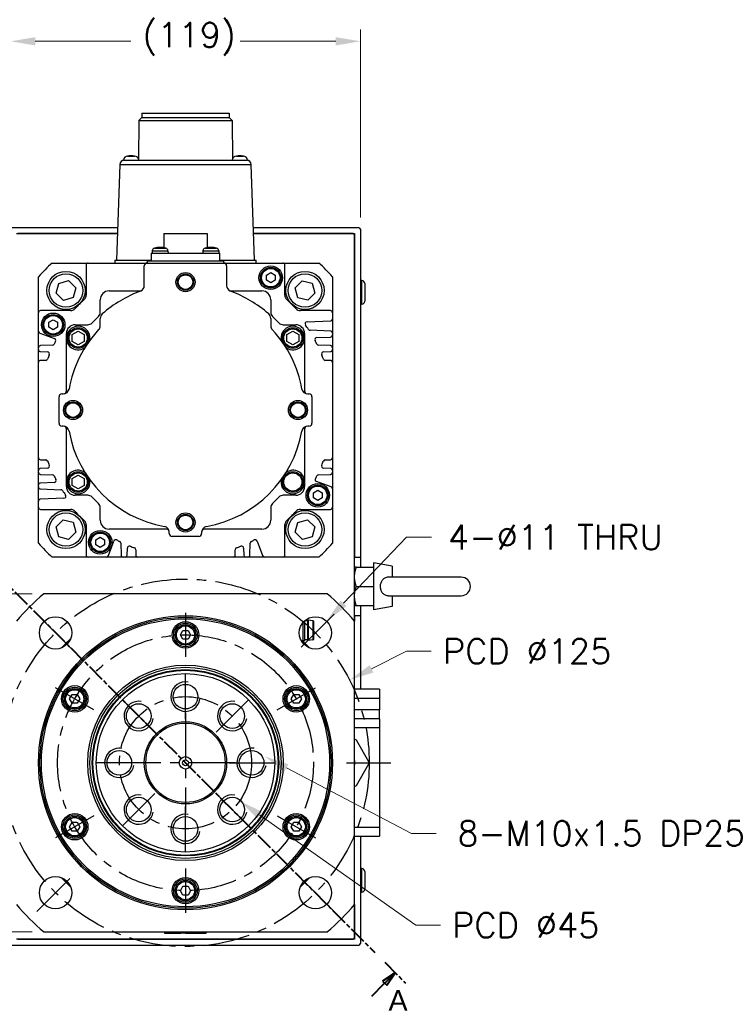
# Model space of a CAD drawing. Extents: x 22980 to 24665, y -3107 to -1919.
# Tile 7 of 19: x 24239 to 24479, y -2762 to -2427. Entities that reach past the tile are written whole.
import ezdxf

# ---------------------------------------------------------------- set-up
doc = ezdxf.new("R2010")
doc.units = 0
doc.header["$LTSCALE"] = 25.4
doc.linetypes.add('CENTER', pattern=[2, 1.25, -0.25, 0.25, -0.25])
doc.linetypes.add('CHAIN', pattern=[0.3543, 0.2362, -0.0295, 0.0591, -0.0295])
doc.layers.get('0').update_dxf_attribs({"linetype": 'CONTINUOUS'})
doc.layers.get('Defpoints').update_dxf_attribs({"linetype": 'CONTINUOUS'})
doc.layers.add('ATA-CENTER', color=133, linetype='CENTER')
doc.layers.add('ATA-DIM', color=252, linetype='CONTINUOUS', lineweight=25)
doc.layers.add('ATA-SECTION', color=3, linetype='CHAIN', lineweight=40)
doc.styles.get("Standard").update_dxf_attribs({"font": 'simplex.shx'})
doc.styles.add('주 문자 (ISO)', font='arial.ttf')
doc.dimstyles.new('ata_A1', dxfattribs={"dimtxt": 4.2, "dimasz": 4.2, "dimexe": 2, "dimexo": 2, "dimgap": 2, "dimtad": 0, "dimtih": 1, "dimtoh": 1, "dimdec": 6, "dimdsep": 46, "dimtxsty": 'Standard', "dimcen": 0, "dimclrd": 252, "dimclre": 252, "dimclrt": 4, "dimadec": 6, "dimazin": 2, "dimtfac": 1, "dimtdec": 6, "dimtofl": 0, "dimtmove": 0, "dimatfit": 3, "dimfxl": 0, "dimtolj": 1, "dimtzin": 0, "dimlwd": 0, "dimlwe": 0, "dimarcsym": 0})

# ---------------------------------------------------------------- blocks, each defined once
blk = doc.blocks.new('*D19122')
at = {"layer": 'ATA-DIM', "color": 252, "lineweight": 0}
for p, q in [((24235.5, -2494.19), (24235.5, -2430.28)), ((24354.5, -2494.19), (24354.5, -2430.28)), ((24243.9, -2434.28), (24276.42, -2434.28)), ((24346.1, -2434.28), (24313.57, -2434.28))]:
    blk.add_line(p, q, dxfattribs=at)
at = {"layer": 'ATA-DIM', "color": 252}
for points in [[(24243.9, -2432.88), (24243.9, -2435.68), (24235.5, -2434.28)], [(24346.1, -2435.68), (24346.1, -2432.88), (24354.5, -2434.28)]]:
    blk.add_solid(points, dxfattribs=at)
at = {"layer": 'Defpoints', "color": 0}
for p in [(24354.5, -2434.28), (24235.5, -2498.19), (24354.5, -2498.19)]:
    blk.add_point(p, dxfattribs=at)
at = {"layer": 'ATA-DIM', "color": 4, "ltscale": 0.2, "insert": (24280.42, -2427.9), "char_height": 8.4, "attachment_point": 1}
blk.add_mtext('\\A1;(119)', dxfattribs=at)
blk = doc.blocks.new('*D19119')
at = {"layer": 'ATA-DIM', "color": 252, "lineweight": 0}
for p, q in [((24242.84, -2622.19), (24146.83, -2622.19)), ((24150.83, -2630.59), (24150.83, -2671.12)), ((24150.83, -2728.79), (24150.83, -2688.27)), ((24242.84, -2737.19), (24146.83, -2737.19))]:
    blk.add_line(p, q, dxfattribs=at)
at = {"layer": 'ATA-DIM', "color": 252}
for points in [[(24152.23, -2630.59), (24149.43, -2630.59), (24150.83, -2622.19)], [(24149.43, -2728.79), (24152.23, -2728.79), (24150.83, -2737.19)]]:
    blk.add_solid(points, dxfattribs=at)
at = {"layer": 'Defpoints', "color": 0}
for p in [(24246.84, -2622.19), (24150.83, -2737.19), (24246.84, -2737.19)]:
    blk.add_point(p, dxfattribs=at)
at = {"layer": 'ATA-DIM', "color": 4, "ltscale": 0.2, "insert": (24112.57, -2675.12), "char_height": 8.4, "attachment_point": 1}
blk.add_mtext('\\A1;SQUARE 115', dxfattribs=at)
blk = doc.blocks.new('*D19131')
at = {"layer": 'ATA-DIM', "color": 252, "lineweight": 0}
for p, q in [((24371.82, -2703.69), (24329.36, -2681.42)), ((24380.23, -2703.69), (24371.82, -2703.69))]:
    blk.add_line(p, q, dxfattribs=at)
at = {"layer": 'ATA-DIM', "color": 252}
blk.add_solid([(24330.01, -2680.18), (24328.71, -2682.66), (24321.93, -2677.52)], dxfattribs=at)
at = {"layer": 'Defpoints', "color": 0}
for p in [(24313.07, -2672.87), (24321.93, -2677.52)]:
    blk.add_point(p, dxfattribs=at)
at = {"layer": 'ATA-DIM', "color": 4, "ltscale": 0.2, "insert": (24437.02, -2703.69), "char_height": 8.4, "attachment_point": 5}
blk.add_mtext('8-M10x1.5 DP25', dxfattribs=at)
blk = doc.blocks.new('*D19130')
at = {"layer": 'ATA-DIM', "color": 252, "lineweight": 0}
for p, q in [((24370.21, -2602.96), (24348.78, -2625.44)), ((24378.63, -2602.96), (24370.21, -2602.96))]:
    blk.add_line(p, q, dxfattribs=at)
at = {"layer": 'ATA-DIM', "color": 252}
blk.add_solid([(24347.77, -2624.47), (24349.8, -2626.41), (24342.99, -2631.52)], dxfattribs=at)
at = {"layer": 'Defpoints', "color": 0}
for p in [(24342.99, -2631.52), (24335.4, -2639.48)]:
    blk.add_point(p, dxfattribs=at)
at = {"layer": 'ATA-DIM', "color": 4, "ltscale": 0.2, "insert": (24420.81, -2602.96), "char_height": 8.4, "attachment_point": 5}
blk.add_mtext('4-%%c11 THRU', dxfattribs=at)
blk = doc.blocks.new('*D19121')
at = {"layer": 'ATA-DIM', "color": 252, "lineweight": 0}
for p, q in [((24373.33, -2734.94), (24320.25, -2697.5)), ((24381.73, -2734.94), (24373.33, -2734.94))]:
    blk.add_line(p, q, dxfattribs=at)
at = {"layer": 'ATA-DIM', "color": 252}
blk.add_solid([(24321.06, -2696.36), (24319.44, -2698.65), (24313.38, -2692.66)], dxfattribs=at)
at = {"layer": 'Defpoints', "color": 0}
for p in [(24276.61, -2666.73), (24313.38, -2692.66)]:
    blk.add_point(p, dxfattribs=at)
at = {"layer": 'ATA-DIM', "color": 4, "ltscale": 0.2, "insert": (24385.73, -2730.74), "char_height": 8.4, "attachment_point": 1}
blk.add_mtext('\\A1;PCD %%c45', dxfattribs=at)
blk = doc.blocks.new('*D19120')
at = {"layer": 'ATA-DIM', "color": 252, "lineweight": 0}
for p, q in [((24370.19, -2641.73), (24358.29, -2647.74)), ((24378.59, -2641.73), (24370.19, -2641.73))]:
    blk.add_line(p, q, dxfattribs=at)
at = {"layer": 'ATA-DIM', "color": 252}
blk.add_solid([(24357.66, -2646.49), (24358.92, -2648.99), (24350.79, -2651.52)], dxfattribs=at)
at = {"layer": 'Defpoints', "color": 0}
for p in [(24350.79, -2651.52), (24239.21, -2707.87)]:
    blk.add_point(p, dxfattribs=at)
at = {"layer": 'ATA-DIM', "color": 4, "ltscale": 0.2, "insert": (24382.59, -2637.53), "char_height": 8.4, "attachment_point": 1}
blk.add_mtext('\\A1;PCD %%c125', dxfattribs=at)

msp = doc.modelspace()

# ---------------------------------------------------------------- linework, layer by layer
for p, q in [((24279.1282509, -2461.1942779), (24279.0308772, -2474.3397252)), ((24280.1282509, -2460.1942779), (24279.1282509, -2461.1942779)), ((24279.1282509, -2461.1942779), (24310.8682509, -2461.1942779)), ((24280.1282509, -2458.6942779), (24280.1282509, -2460.1942779)), ((24280.1282509, -2458.6942779), (24309.8682509, -2458.6942779)), ((24280.1282509, -2460.1942779), (24309.8682509, -2460.1942779)), ((24309.8682509, -2458.6942779), (24309.8682509, -2460.1942779)), ((24309.8682509, -2460.1942779), (24310.8682509, -2461.1942779)), ((24310.8682509, -2461.1942779), (24310.9656246, -2474.3397252)), ((24273.8982509, -2474.6942779), (24274.1340902, -2474.6942779)), ((24274.1340902, -2474.6942779), (24315.8624116, -2474.6942779)), ((24275.2963571, -2473.2982318), (24277.7001447, -2473.2982318)), ((24312.2963571, -2473.2982318), (24314.7001447, -2473.2982318)), ((24315.8624116, -2474.6942779), (24316.0982509, -2474.6942779)), ((24272.635004, -2476.1419287), (24271.4982509, -2508.6942779)), ((24272.635004, -2476.1419287), (24317.3614978, -2476.1419287)), ((24318.4982509, -2508.6942779), (24317.3614978, -2476.1419287)), ((24271.8823793, -2497.6942779), (24235.9982509, -2497.6942779)), ((24353.9982509, -2497.6942779), (24318.1141224, -2497.6942779)), ((24354.4982509, -2498.1942779), (24354.4982509, -2609.6942779)), ((24237.4982509, -2499.6942779), (24271.8125378, -2499.6942779)), ((24271.8125378, -2499.6942779), (24237.9982509, -2499.6942779)), ((24287.5982509, -2499.6942779), (24287.5982509, -2504.5031895)), ((24287.5982509, -2499.6942779), (24302.3982509, -2499.6942779)), ((24302.3982509, -2499.6942779), (24302.3982509, -2504.5031895)), ((24318.183964, -2499.6942779), (24352.4982509, -2499.6942779)), ((24351.9982509, -2499.6942779), (24318.183964, -2499.6942779)), ((24351.9982509, -2499.6942779), (24352.4982509, -2500.1942779)), ((24352.4982509, -2499.6942779), (24352.4982509, -2609.6942779)), ((24352.4982509, -2631.5408772), (24352.4982509, -2500.1942779)), ((24284.4086236, -2504.6741692), (24288.3278782, -2504.6741692)), ((24301.6686236, -2504.6741692), (24305.5878782, -2504.6741692)), ((24283.2982509, -2506.3942779), (24306.6982509, -2506.3942779)), ((24283.2982509, -2506.3942779), (24283.2982509, -2508.8942779)), ((24283.6923756, -2505.547029), (24283.6182509, -2506.3942779)), ((24283.6923756, -2505.547029), (24289.0441262, -2505.547029)), ((24289.0441262, -2505.547029), (24289.1182509, -2506.3942779)), ((24300.9523756, -2505.547029), (24300.8782509, -2506.3942779)), ((24300.9523756, -2505.547029), (24306.3041262, -2505.547029)), ((24306.3041262, -2505.547029), (24306.3782509, -2506.3942779)), ((24306.6982509, -2508.8942779), (24306.6982509, -2506.3942779)), ((24249.652358, -2509.6942779), (24261.8968584, -2509.6942779)), ((24261.2010334, -2510.3901029), (24261.2010334, -2520.6236132)), ((24261.8968584, -2509.6942779), (24281.9982509, -2509.6942779)), ((24270.9982509, -2508.6942779), (24270.9982509, -2509.6942779)), ((24270.9982509, -2508.6942779), (24283.2982509, -2508.6942779)), ((24280.9982509, -2517.3674247), (24280.9982509, -2510.6942779)), ((24281.9982509, -2508.8942779), (24307.9982509, -2508.8942779)), ((24281.9982509, -2508.8942779), (24281.9982509, -2509.6942779)), ((24281.9982509, -2509.6942779), (24307.9982509, -2509.6942779)), ((24306.6982509, -2508.6942779), (24318.9982509, -2508.6942779)), ((24307.9982509, -2509.6942779), (24307.9982509, -2508.8942779)), ((24307.9982509, -2509.6942779), (24328.0996417, -2509.6942779)), ((24308.9982509, -2510.6942779), (24308.9982509, -2517.3674247)), ((24318.9982509, -2509.6942779), (24318.9982509, -2508.6942779)), ((24328.0996417, -2509.6942779), (24340.3441438, -2509.6942779)), ((24328.7954668, -2520.6236132), (24328.7954668, -2510.3901029)), ((24244.9982501, -2526.5928862), (24244.9982509, -2514.348385)), ((24322.4982509, -2513.8282525), (24323.9982509, -2512.9622271)), ((24322.4982509, -2515.5603033), (24322.4982509, -2513.8282525)), ((24323.9982509, -2512.9622271), (24325.4982509, -2513.8282525)), ((24325.4982509, -2513.8282525), (24325.4982509, -2515.5603033)), ((24344.9982509, -2514.348385), (24344.9982501, -2526.5928862)), ((24251.0003124, -2519.9570961), (24251.8719555, -2516.6044497)), ((24251.8719555, -2516.6044497), (24255.2112541, -2515.6829915)), ((24255.2112541, -2515.6829915), (24257.6789095, -2518.1141798)), ((24257.6789095, -2518.1141798), (24256.8072664, -2521.4668263)), ((24323.9982509, -2516.4263287), (24322.4982509, -2515.5603033)), ((24325.4982509, -2515.5603033), (24323.9982509, -2516.4263287)), ((24332.3042443, -2518.1639949), (24334.7354327, -2515.6963394)), ((24333.2257025, -2521.5032934), (24332.3042443, -2518.1639949)), ((24334.7354327, -2515.6963394), (24338.0880791, -2516.5679825)), ((24338.0880791, -2516.5679825), (24339.0095373, -2519.9072811)), ((24354.9982509, -2515.6942779), (24354.4982509, -2515.6942779)), ((24354.9982509, -2523.6942779), (24354.9982509, -2515.6942779)), ((24355.9982509, -2516.6942779), (24355.9982509, -2522.6942779)), ((24253.4679678, -2522.3882844), (24251.0003124, -2519.9570961)), ((24256.8072664, -2521.4668263), (24253.4679678, -2522.3882844)), ((24268.9982509, -2519.1942779), (24279.8122579, -2519.1942779)), ((24310.1842438, -2519.1942779), (24320.9982509, -2519.1942779)), ((24336.5783489, -2522.3749365), (24333.2257025, -2521.5032934)), ((24339.0095373, -2519.9072811), (24336.5783489, -2522.3749365)), ((24265.9982509, -2526.4458508), (24265.9982509, -2522.1942779)), ((24323.9982509, -2522.1942779), (24323.9982509, -2526.4458508)), ((24354.9982509, -2523.6942779), (24354.4982509, -2523.6942779)), ((24244.9982501, -2532.8651076), (24244.9982501, -2526.5928862)), ((24255.9275853, -2525.8970612), (24245.6940751, -2525.8970612)), ((24263.1640373, -2530.1084915), (24265.4124644, -2527.8600643)), ((24265.9982509, -2530.9877891), (24265.9982509, -2528.5083436)), ((24323.9982509, -2528.5083436), (24323.9982509, -2530.9877891)), ((24324.5840373, -2527.8600643), (24326.8324644, -2530.1084915)), ((24344.302425, -2525.8970612), (24334.0689148, -2525.8970612)), ((24344.9982501, -2526.5928862), (24344.9982501, -2528.704236)), ((24248.4982509, -2529.8282525), (24249.9982509, -2528.9622271)), ((24248.4982509, -2531.5603033), (24248.4982509, -2529.8282525)), ((24249.9982509, -2532.4263287), (24248.4982509, -2531.5603033)), ((24249.9982509, -2528.9622271), (24251.4982509, -2529.8282525)), ((24251.4982509, -2531.5603033), (24249.9982509, -2532.4263287)), ((24251.4982509, -2529.8282525), (24251.4982509, -2531.5603033)), ((24257.4982509, -2530.6942779), (24261.7498238, -2530.6942779)), ((24328.246678, -2530.6942779), (24332.4982509, -2530.6942779)), ((24336.3309842, -2529.678854), (24344.326709, -2529.3996372)), ((24344.9982501, -2528.704236), (24344.9982501, -2533.5272621)), ((24244.9982501, -2538.4974411), (24244.9982501, -2532.8651076)), ((24245.4560889, -2533.5189693), (24250.4276419, -2535.3284666)), ((24254.4982509, -2535.1942779), (24254.4982509, -2533.6942779)), ((24254.4982509, -2553.1942779), (24254.4982509, -2535.1942779)), ((24256.4982509, -2534.0395774), (24258.4982509, -2532.8848768)), ((24256.4982509, -2536.3489784), (24256.4982509, -2534.0395774)), ((24258.4982509, -2532.8848768), (24260.4982509, -2534.0395774)), ((24260.4982509, -2534.0395774), (24260.4982509, -2536.3489784)), ((24329.4982509, -2534.0395774), (24331.4982509, -2532.8848768)), ((24329.4982509, -2536.3489784), (24329.4982509, -2534.0395774)), ((24331.4982509, -2532.8848768), (24333.4982509, -2534.0395774)), ((24333.4982509, -2534.0395774), (24333.4982509, -2536.3489784)), ((24335.4982509, -2533.6942779), (24335.4982509, -2535.1942779)), ((24335.4982509, -2535.1942779), (24335.4982509, -2553.1942779)), ((24344.326709, -2532.831861), (24337.3671175, -2532.5888267)), ((24339.6458112, -2535.0302945), (24344.326709, -2534.866834)), ((24344.9982501, -2533.5272621), (24344.9982501, -2534.1714328)), ((24344.9982501, -2534.1714328), (24344.9982501, -2538.4974411)), ((24244.9982501, -2539.1416118), (24244.9982501, -2538.4974411)), ((24249.7072379, -2537.6610491), (24245.6697912, -2537.8020399)), ((24258.4982509, -2537.503679), (24256.4982509, -2536.3489784)), ((24260.4982509, -2536.3489784), (24258.4982509, -2537.503679)), ((24331.4982509, -2537.503679), (24329.4982509, -2536.3489784)), ((24333.4982509, -2536.3489784), (24331.4982509, -2537.503679)), ((24344.326709, -2537.8020399), (24340.2892622, -2537.6610491)), ((24344.9982501, -2538.4974411), (24344.9982501, -2539.1416118)), ((24244.9982501, -2543.4914946), (24244.9982501, -2539.1416118)), ((24245.6697912, -2539.8370129), (24248.0536819, -2539.9202602)), ((24341.9428182, -2539.9202602), (24344.326709, -2539.8370129)), ((24344.9982501, -2539.1416118), (24344.9982501, -2543.4914946)), ((24244.9982501, -2575.8970612), (24244.9982501, -2543.4914946)), ((24247.453507, -2542.7956695), (24245.6940751, -2542.7956695)), ((24344.302425, -2542.7956695), (24342.5429931, -2542.7956695)), ((24344.9982501, -2543.4914946), (24344.9982501, -2575.8970612)), ((24251.9982509, -2564.1942779), (24251.9982509, -2555.1942779)), ((24252.9982509, -2554.1942779), (24253.4192598, -2554.1942779)), ((24336.577242, -2554.1942779), (24336.9982509, -2554.1942779)), ((24337.9982509, -2555.1942779), (24337.9982509, -2564.1942779)), ((24253.4192598, -2565.1942779), (24252.9982509, -2565.1942779)), ((24336.9982509, -2565.1942779), (24336.577242, -2565.1942779)), ((24254.4982509, -2584.1942779), (24254.4982509, -2566.1942779)), ((24335.4982509, -2566.1942779), (24335.4982509, -2584.1942779)), ((24244.9982501, -2580.246944), (24244.9982501, -2575.8970612)), ((24245.6940751, -2576.5928862), (24247.453507, -2576.5928862)), ((24342.5429931, -2576.5928862), (24344.302425, -2576.5928862)), ((24344.9982501, -2575.8970612), (24344.9982501, -2580.246944)), ((24244.9982501, -2580.8911147), (24244.9982501, -2580.246944)), ((24244.9982501, -2585.217123), (24244.9982501, -2580.8911147)), ((24248.0536819, -2579.4682956), (24245.6697912, -2579.5515429)), ((24245.6697912, -2581.5865159), (24249.7072379, -2581.7275067)), ((24256.4982509, -2583.0395774), (24258.4982509, -2581.8848768)), ((24258.4982509, -2581.8848768), (24260.4982509, -2583.0395774)), ((24340.2892622, -2581.7275067), (24344.326709, -2581.5865159)), ((24344.326709, -2579.5515429), (24341.9428182, -2579.4682956)), ((24344.9982501, -2580.246944), (24344.9982501, -2580.8911147)), ((24344.9982501, -2580.8911147), (24344.9982501, -2586.5234482)), ((24244.9982501, -2585.8612937), (24244.9982501, -2585.217123)), ((24250.3506889, -2584.3582612), (24245.6697912, -2584.5217218)), ((24254.4982509, -2585.6942779), (24254.4982509, -2584.1942779)), ((24256.4982509, -2585.3489784), (24256.4982509, -2583.0395774)), ((24258.4982509, -2586.503679), (24256.4982509, -2585.3489784)), ((24260.4982509, -2585.3489784), (24258.4982509, -2586.503679)), ((24260.4982509, -2583.0395774), (24260.4982509, -2585.3489784)), ((24335.4982509, -2584.1942779), (24335.4982509, -2585.6942779)), ((24344.5404112, -2585.8695865), (24339.5688582, -2584.0600892)), ((24244.9982501, -2590.6843198), (24244.9982501, -2585.8612937)), ((24245.6697912, -2586.5566948), (24252.6293826, -2586.7997291)), ((24261.7498238, -2588.6942779), (24257.4982509, -2588.6942779)), ((24332.4982509, -2588.6942779), (24328.246678, -2588.6942779)), ((24338.4982509, -2587.8282525), (24339.9982509, -2586.9622271)), ((24338.4982509, -2589.5603033), (24338.4982509, -2587.8282525)), ((24339.9982509, -2586.9622271), (24341.4982509, -2587.8282525)), ((24341.4982509, -2587.8282525), (24341.4982509, -2589.5603033)), ((24344.9982501, -2586.5234482), (24344.9982501, -2592.7956695)), ((24244.9982501, -2592.7956695), (24244.9982501, -2590.6843198)), ((24253.6655159, -2589.7097018), (24245.6697912, -2589.9889186)), ((24265.4124644, -2591.5284915), (24263.1640373, -2589.2800643)), ((24326.8324644, -2589.2800643), (24324.5840373, -2591.5284915)), ((24339.9982509, -2590.4263287), (24338.4982509, -2589.5603033)), ((24341.4982509, -2589.5603033), (24339.9982509, -2590.4263287)), ((24244.9982509, -2605.0401708), (24244.9982501, -2592.7956695)), ((24245.6940751, -2593.4914946), (24255.9275853, -2593.4914946)), ((24265.9982509, -2597.1942779), (24265.9982509, -2592.942705)), ((24323.9982509, -2592.942705), (24323.9982509, -2597.1942779)), ((24334.0689148, -2593.4914946), (24344.302425, -2593.4914946)), ((24344.9982501, -2592.7956695), (24344.9982509, -2605.0401708)), ((24250.9869645, -2599.4812747), (24253.4181528, -2597.0136193)), ((24253.4181528, -2597.0136193), (24256.7707993, -2597.8852624)), ((24256.7707993, -2597.8852624), (24257.6922574, -2601.2245609)), ((24261.2010334, -2598.7649426), (24261.2010334, -2608.9984528)), ((24328.7954668, -2608.9984528), (24328.7954668, -2598.7649426)), ((24332.3175922, -2601.274376), (24333.1892354, -2597.9217295)), ((24333.1892354, -2597.9217295), (24336.5285339, -2597.0002714)), ((24336.5285339, -2597.0002714), (24338.9961894, -2599.4314597)), ((24251.9084226, -2602.8205733), (24250.9869645, -2599.4812747)), ((24257.6922574, -2601.2245609), (24255.2610691, -2603.6922164)), ((24288.4982509, -2600.1942779), (24268.9982509, -2600.1942779)), ((24289.4982509, -2601.6942779), (24289.4982509, -2601.273269)), ((24300.4982509, -2601.273269), (24300.4982509, -2601.6942779)), ((24320.9982509, -2600.1942779), (24301.4982509, -2600.1942779)), ((24334.7852477, -2603.7055643), (24332.3175922, -2601.274376)), ((24338.9961894, -2599.4314597), (24338.1245462, -2602.7841061)), ((24255.2610691, -2603.6922164), (24251.9084226, -2602.8205733)), ((24264.4982509, -2603.8282525), (24265.9982509, -2602.9622271)), ((24264.4982509, -2605.5603033), (24264.4982509, -2603.8282525)), ((24265.9982509, -2606.4263287), (24264.4982509, -2605.5603033)), ((24265.9982509, -2602.9622271), (24267.4982509, -2603.8282525)), ((24267.4982509, -2605.5603033), (24265.9982509, -2606.4263287)), ((24267.4982509, -2603.8282525), (24267.4982509, -2605.5603033)), ((24268.8229415, -2609.236439), (24270.6324388, -2604.264886)), ((24272.9650213, -2604.98529), (24273.106012, -2609.0227368)), ((24299.4982509, -2602.6942779), (24290.4982509, -2602.6942779)), ((24316.8904881, -2609.0227368), (24317.0314788, -2604.98529)), ((24319.3640613, -2604.264886), (24321.1735587, -2609.236439)), ((24338.1245462, -2602.7841061), (24334.7852477, -2603.7055643)), ((24275.1409851, -2609.0227368), (24275.2242324, -2606.6388461)), ((24278.0996417, -2607.2390209), (24278.0996417, -2608.9984528)), ((24311.8968584, -2608.9984528), (24311.8968584, -2607.2390209)), ((24314.7722677, -2606.6388461), (24314.855515, -2609.0227368)), ((24261.8968584, -2609.6942779), (24249.652358, -2609.6942779)), ((24268.1690798, -2609.6942779), (24261.8968584, -2609.6942779)), ((24273.8014132, -2609.6942779), (24268.1690798, -2609.6942779)), ((24274.4455839, -2609.6942779), (24273.8014132, -2609.6942779)), ((24278.7954668, -2609.6942779), (24274.4455839, -2609.6942779)), ((24311.2010334, -2609.6942779), (24278.7954668, -2609.6942779)), ((24315.5509162, -2609.6942779), (24311.2010334, -2609.6942779)), ((24316.1950869, -2609.6942779), (24315.5509162, -2609.6942779)), ((24321.8274203, -2609.6942779), (24316.1950869, -2609.6942779)), ((24328.0996417, -2609.6942779), (24321.8274203, -2609.6942779)), ((24340.3441438, -2609.6942779), (24328.0996417, -2609.6942779)), ((24352.4982509, -2609.6942779), (24354.4982509, -2609.6942779)), ((24354.4982509, -2609.6942779), (24354.4982509, -2613.1942779)), ((24365.2982509, -2612.8051379), (24358.9982509, -2611.6942779)), ((24358.9982509, -2611.6942779), (24358.9982509, -2627.6942779)), ((24353.0788075, -2613.1942779), (24358.9982509, -2613.1942779)), ((24365.2982509, -2612.8051379), (24365.2982509, -2616.5442779)), ((24388.7982509, -2616.5442779), (24364.1365029, -2616.5442779)), ((24343.1516516, -2622.1942779), (24246.8448502, -2622.1942779)), ((24353.0788075, -2619.6942779), (24358.9982509, -2619.6942779)), ((24364.1365029, -2622.8442779), (24388.7982509, -2622.8442779)), ((24365.2982509, -2622.8442779), (24365.2982509, -2626.5834179)), ((24353.0788075, -2626.1942779), (24358.9982509, -2626.1942779)), ((24354.4982509, -2626.1942779), (24354.4982509, -2629.6942779)), ((24365.2982509, -2626.5834179), (24358.9982509, -2627.6942779)), ((24334.8847509, -2632.0804628), (24334.8847509, -2638.6442779)), ((24335.4982509, -2631.4254164), (24335.4982509, -2638.0307779)), ((24336.4982509, -2631.3942779), (24335.5328904, -2631.3942779)), ((24336.4982509, -2631.3942779), (24336.7482509, -2631.1942779)), ((24336.4982509, -2631.3942779), (24336.4982509, -2637.8942779)), ((24338.3209671, -2631.3740722), (24336.7482509, -2631.1942779)), ((24336.7482509, -2631.1942779), (24336.7482509, -2638.0942779)), ((24338.3209671, -2631.3740722), (24338.3209671, -2637.9144836)), ((24338.4982509, -2631.5727779), (24338.4982509, -2637.7157779)), ((24352.4982509, -2629.6942779), (24352.4982509, -2631.5408772)), ((24354.4982509, -2629.6942779), (24352.4982509, -2629.6942779)), ((24352.4982509, -2727.8476786), (24352.4982509, -2631.5408772)), ((24354.4982509, -2629.6942779), (24354.4982509, -2654.6942779)), ((24293.2662001, -2636.1942779), (24294.1322255, -2634.6942779)), ((24294.1322255, -2634.6942779), (24295.8642763, -2634.6942779)), ((24295.8642763, -2634.6942779), (24296.7303017, -2636.1942779)), ((24294.1322255, -2637.6942779), (24293.2662001, -2636.1942779)), ((24295.8642763, -2637.6942779), (24294.1322255, -2637.6942779)), ((24296.7303017, -2636.1942779), (24295.8642763, -2637.6942779)), ((24334.3167617, -2638.0452779), (24335.4837509, -2638.0452779)), ((24334.8847509, -2638.6442779), (24334.6797569, -2638.6442779)), ((24335.4982509, -2638.0307779), (24334.8847509, -2638.6442779)), ((24336.4982509, -2637.8942779), (24335.4982509, -2637.8942779)), ((24336.4982509, -2637.8942779), (24336.7482509, -2638.0942779)), ((24338.3209671, -2637.9144836), (24336.7482509, -2638.0942779)), ((24360.9982509, -2654.6942779), (24352.4982509, -2654.6942779)), ((24360.9982509, -2654.6942779), (24360.9982509, -2657.6942779)), ((24255.594095, -2657.9442779), (24256.4601204, -2656.4442779)), ((24256.4601204, -2659.4442779), (24255.594095, -2657.9442779)), ((24256.4601204, -2656.4442779), (24258.1921712, -2656.4442779)), ((24258.1921712, -2656.4442779), (24259.0581966, -2657.9442779)), ((24259.0581966, -2657.9442779), (24258.1921712, -2659.4442779)), ((24330.9383051, -2657.9442779), (24331.8043305, -2656.4442779)), ((24331.8043305, -2659.4442779), (24330.9383051, -2657.9442779)), ((24331.8043305, -2656.4442779), (24333.5363814, -2656.4442779)), ((24333.5363814, -2656.4442779), (24334.4024068, -2657.9442779)), ((24334.4024068, -2657.9442779), (24333.5363814, -2659.4442779)), ((24352.4982509, -2657.6942779), (24360.9982509, -2657.6942779)), ((24360.9982509, -2657.6942779), (24360.9982509, -2661.6942779)), ((24258.1921712, -2659.4442779), (24256.4601204, -2659.4442779)), ((24333.5363814, -2659.4442779), (24331.8043305, -2659.4442779)), ((24360.9982509, -2661.6942779), (24352.4982509, -2661.6942779)), ((24360.9982509, -2664.6942779), (24360.9982509, -2661.6942779)), ((24360.9982509, -2664.6942779), (24352.4982509, -2664.6942779)), ((24360.9982509, -2664.6942779), (24360.9982509, -2667.6942779)), ((24352.4982509, -2667.6942779), (24360.9982509, -2667.6942779)), ((24360.9982509, -2667.6942779), (24360.9982509, -2701.6942779)), ((24352.9982509, -2671.9000493), (24357.2482509, -2679.2612652)), ((24357.2482509, -2680.1272906), (24352.9982509, -2687.4885065)), ((24255.594095, -2701.4442779), (24256.4601204, -2699.9442779)), ((24256.4601204, -2702.9442779), (24255.594095, -2701.4442779)), ((24256.4601204, -2699.9442779), (24258.1921712, -2699.9442779)), ((24258.1921712, -2699.9442779), (24259.0581966, -2701.4442779)), ((24259.0581966, -2701.4442779), (24258.1921712, -2702.9442779)), ((24330.9383051, -2701.4442779), (24331.8043305, -2699.9442779)), ((24331.8043305, -2702.9442779), (24330.9383051, -2701.4442779)), ((24331.8043305, -2699.9442779), (24333.5363814, -2699.9442779)), ((24333.5363814, -2699.9442779), (24334.4024068, -2701.4442779)), ((24334.4024068, -2701.4442779), (24333.5363814, -2702.9442779)), ((24360.9982509, -2701.6942779), (24352.4982509, -2701.6942779)), ((24360.9982509, -2701.6942779), (24360.9982509, -2704.6942779)), ((24258.1921712, -2702.9442779), (24256.4601204, -2702.9442779)), ((24333.5363814, -2702.9442779), (24331.8043305, -2702.9442779)), ((24352.4982509, -2704.6942779), (24360.9982509, -2704.6942779)), ((24354.4982509, -2704.6942779), (24354.4982509, -2741.1942779)), ((24354.9982509, -2715.6942779), (24354.4982509, -2715.6942779)), ((24354.9982509, -2723.6942779), (24354.9982509, -2715.6942779)), ((24355.9982509, -2716.6942779), (24355.9982509, -2722.6942779)), ((24293.2662001, -2723.1942779), (24294.1322255, -2721.6942779)), ((24294.1322255, -2721.6942779), (24295.8642763, -2721.6942779)), ((24295.8642763, -2721.6942779), (24296.7303017, -2723.1942779)), ((24294.1322255, -2724.6942779), (24293.2662001, -2723.1942779)), ((24295.8642763, -2724.6942779), (24294.1322255, -2724.6942779)), ((24296.7303017, -2723.1942779), (24295.8642763, -2724.6942779)), ((24354.9982509, -2723.6942779), (24354.4982509, -2723.6942779)), ((24352.4982509, -2727.8476786), (24352.4982509, -2739.6942779)), ((24352.4982509, -2739.1942779), (24352.4982509, -2727.8476786)), ((24246.8448502, -2737.1942779), (24343.1516516, -2737.1942779)), ((24287.9092937, -2737.1942779), (24287.9092937, -2737.6942779)), ((24287.9092937, -2737.6942779), (24290.5321644, -2737.6942779)), ((24290.5321644, -2737.1942779), (24290.5321644, -2737.6942779)), ((24290.5321644, -2737.6942779), (24293.4658709, -2737.6942779)), ((24293.4658709, -2737.6942779), (24293.4658709, -2737.1942779)), ((24294.1126426, -2737.6942779), (24293.4658709, -2737.6942779)), ((24294.1126426, -2737.6942779), (24294.1126426, -2737.1942779)), ((24294.2941926, -2737.6942779), (24294.1126426, -2737.6942779)), ((24294.2941926, -2737.1942779), (24294.2941926, -2737.6942779)), ((24294.9409644, -2737.6942779), (24294.2941926, -2737.6942779)), ((24294.9409644, -2737.1942779), (24294.9409644, -2737.6942779)), ((24295.0555374, -2737.1942779), (24295.0555374, -2737.6942779)), ((24295.0555374, -2737.6942779), (24297.9892438, -2737.6942779)), ((24297.9892438, -2737.1942779), (24297.9892438, -2737.6942779)), ((24297.9892438, -2737.6942779), (24301.9056581, -2737.6942779)), ((24301.9056581, -2737.6942779), (24301.9056581, -2737.1942779)), ((24302.0872081, -2737.6942779), (24301.9056581, -2737.6942779)), ((24302.0872081, -2737.1942779), (24302.0872081, -2737.6942779)), ((24352.4982509, -2739.1942779), (24351.9982509, -2739.6942779)), ((24235.9982509, -2741.6942779), (24353.9982509, -2741.6942779)), ((24352.4982509, -2739.6942779), (24237.4982509, -2739.6942779)), ((24237.9982509, -2739.6942779), (24351.9982509, -2739.6942779))]:
    msp.add_line(p, q)
for centre, radius in [((24323.9982509, -2514.6942779), 4), ((24323.9982509, -2514.6942779), 3.5), ((24323.9982509, -2514.6942779), 3.15), ((24254.339611, -2519.035638), 6.5), ((24254.339611, -2519.035638), 5.7), ((24294.9982509, -2516.1942779), 3.25), ((24294.9982509, -2516.1942779), 2.75), ((24294.9982509, -2516.1942779), 2.5), ((24335.6568908, -2519.035638), 6.5), ((24335.6568908, -2519.035638), 5.7), ((24249.9982509, -2530.6942779), 4), ((24249.9982509, -2530.6942779), 3.5), ((24249.9982509, -2530.6942779), 3.15), ((24258.4982509, -2535.1942779), 3.5), ((24331.4982509, -2535.1942779), 3.5), ((24258.4982509, -2535.1942779), 3.1), ((24331.4982509, -2535.1942779), 3.1), ((24256.7482509, -2559.6942779), 3.25), ((24256.7482509, -2559.6942779), 2.75), ((24256.7482509, -2559.6942779), 2.5), ((24333.2482509, -2559.6942779), 3.25), ((24333.2482509, -2559.6942779), 2.75), ((24333.2482509, -2559.6942779), 2.5), ((24258.4982509, -2584.1942779), 3.5), ((24258.4982509, -2584.1942779), 3.1), ((24331.4982509, -2584.1942779), 3.5), ((24331.4982509, -2584.1942779), 3.1), ((24339.9982509, -2588.6942779), 4), ((24339.9982509, -2588.6942779), 3.5), ((24339.9982509, -2588.6942779), 3.15), ((24254.339611, -2600.3529178), 6.5), ((24254.339611, -2600.3529178), 5.7), ((24294.9982509, -2597.9442779), 3.25), ((24294.9982509, -2597.9442779), 2.75), ((24294.9982509, -2597.9442779), 2.5), ((24335.6568908, -2600.3529178), 6.5), ((24335.6568908, -2600.3529178), 5.7), ((24265.9982509, -2604.6942779), 4), ((24265.9982509, -2604.6942779), 3.5), ((24265.9982509, -2604.6942779), 3.15), ((24294.9982509, -2679.6942779), 50), ((24250.8040771, -2635.5001041), 5.5), ((24294.9982509, -2679.6942779), 49.5), ((24294.9982509, -2679.6942779), 49), ((24294.9982509, -2636.1942779), 4.5), ((24294.9982509, -2636.1942779), 4), ((24339.1924247, -2635.5001041), 5.5), ((24294.9982509, -2636.1942779), 3.5), ((24294.9982509, -2636.1942779), 3.1), ((24294.9982509, -2679.6942779), 33.25), ((24294.9982509, -2679.6942779), 32.500379), ((24294.9982509, -2679.6942779), 31.7), ((24294.9982509, -2679.6942779), 31.5), ((24294.9982509, -2679.6942779), 30.3452995), ((24257.3261458, -2657.9442779), 4.5), ((24257.3261458, -2657.9442779), 4), ((24257.3261458, -2657.9442779), 3.5), ((24257.3261458, -2657.9442779), 3.1), ((24294.9982509, -2657.1942779), 4.188), ((24332.6703559, -2657.9442779), 4.5), ((24332.6703559, -2657.9442779), 4), ((24332.6703559, -2657.9442779), 3.5), ((24332.6703559, -2657.9442779), 3.1), ((24279.0883483, -2663.7843753), 4.188), ((24310.9081535, -2663.7843753), 4.188), ((24294.9982509, -2679.6942779), 14), ((24294.9982509, -2679.6942779), 13.5), ((24272.4982509, -2679.6942779), 4.188), ((24317.4982509, -2679.6942779), 4.188), ((24294.9982509, -2679.6942779), 2.125), ((24294.9982509, -2679.6942779), 1), ((24279.0883483, -2695.6041805), 4.188), ((24310.9081535, -2695.6041805), 4.188), ((24257.3261458, -2701.4442779), 4.5), ((24257.3261458, -2701.4442779), 4), ((24257.3261458, -2701.4442779), 3.5), ((24257.3261458, -2701.4442779), 3.1), ((24294.9982509, -2702.1942779), 4.188), ((24332.6703559, -2701.4442779), 4.5), ((24332.6703559, -2701.4442779), 4), ((24332.6703559, -2701.4442779), 3.5), ((24332.6703559, -2701.4442779), 3.1), ((24250.8040771, -2723.8884517), 5.5), ((24294.9982509, -2723.1942779), 4.5), ((24294.9982509, -2723.1942779), 4), ((24339.1924247, -2723.8884517), 5.5), ((24294.9982509, -2723.1942779), 3.5), ((24294.9982509, -2723.1942779), 3.1)]:
    msp.add_circle(centre, radius)
for centre, radius, start, end in [((24274.1340902, -2476.1942779), 1.5, 90, 178), ((24275.3948658, -2474.7949937), 1.5, 93.765468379, 176.150043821), ((24276.4982509, -2480.1942779), 7, 80.113375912, 99.886624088), ((24277.6016359, -2474.7949937), 1.5, 3.849956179, 86.234531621), ((24312.3948658, -2474.7949937), 1.5, 93.765468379, 176.150043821), ((24313.4982509, -2480.1942779), 7, 80.113375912, 99.886624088), ((24314.6016359, -2474.7949937), 1.5, 3.849956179, 86.234531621), ((24315.8624116, -2476.1942779), 1.5, 2, 90), ((24353.9982509, -2498.1942779), 0.5, 0, 90), ((24284.6885703, -2505.6341848), 1, 106.257021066, 175.000000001), ((24286.3682509, -2511.3942779), 7, 73.742973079, 106.257026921), ((24288.0479315, -2505.6341848), 1, 4.999999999, 73.742978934), ((24301.9485703, -2505.6341848), 1, 106.257021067, 175.000000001), ((24303.6282509, -2511.3942779), 7, 73.742973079, 106.257026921), ((24305.3079315, -2505.6341848), 1, 4.999999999, 73.742978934), ((24294.9982509, -2559.6942779), 67.5, 132.205446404, 137.794553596), ((24261.8968584, -2510.3901029), 0.695825, 89.999999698, 180), ((24281.9982509, -2510.6942779), 1, 90, 180), ((24307.9982509, -2510.6942779), 1, 0, 90), ((24328.0996417, -2510.3901029), 0.6958251, 0, 90.000000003), ((24294.9982509, -2559.6942779), 67.5, 42.205446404, 47.794553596), ((24278.9982509, -2517.3674247), 2, 290.707124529, 0), ((24310.9982509, -2517.3674247), 2, 180, 249.292875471), ((24354.9982509, -2516.6942779), 1, 0, 90), ((24259.2129618, -2520.6236132), 1.9880716, 312.486940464, 0), ((24268.9982509, -2522.1942779), 3, 90, 180), ((24294.9982509, -2559.6942779), 43.25, 110.707124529, 130.885192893), ((24294.9982509, -2559.6942779), 43.25, 49.114807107, 69.292875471), ((24320.9982509, -2522.1942779), 3, 0, 90), ((24330.7835383, -2520.6236132), 1.9880716, 180, 227.513059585), ((24255.9275853, -2523.9089896), 1.9880716, 269.99999977, 317.513059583), ((24294.9982501, -2559.6942779), 50.9940358, 132.486940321, 137.513059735), ((24294.99825, -2559.6942779), 50.9940358, 42.486939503, 47.513059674), ((24334.0689148, -2523.9089896), 1.9880716, 222.486959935, 270.000000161), ((24354.9982509, -2522.6942779), 1, 270, 0), ((24245.6940751, -2526.5928862), 0.6958251, 90.00000122, 180), ((24263.9982509, -2526.4458508), 2, 315, 0), ((24267.9982509, -2528.5083436), 2, 130.885192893, 180), ((24321.9982509, -2528.5083436), 2, 0, 49.114807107), ((24325.9982509, -2526.4458508), 2, 180, 225), ((24344.302425, -2526.5928862), 0.6958251, 0, 90), ((24257.4982509, -2533.6942779), 3, 90, 180), ((24258.4982509, -2535.1942779), 4, 347.077132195, 305.181246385), ((24261.7498238, -2528.6942779), 2, 270, 315), ((24263.9982509, -2530.9877891), 2, 317.199850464, 0), ((24325.9982509, -2530.9877891), 2, 180, 222.800173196), ((24328.246678, -2528.6942779), 2, 225, 270), ((24331.4982509, -2535.1942779), 4, 234.818753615, 192.922867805), ((24332.4982509, -2533.6942779), 3, 0, 90), ((24336.3552682, -2530.3742552), 0.6958251, 91.999999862, 215.334701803), ((24294.9982501, -2559.6942779), 50, 33.256317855, 35.334701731), ((24344.302425, -2528.704236), 0.6958251, 271.999999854, 0), ((24245.6940751, -2532.8651077), 0.695825, 179.999998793, 249.999999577), ((24250.1896558, -2535.9823283), 0.695825, 332.11296468, 69.999999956), ((24294.9982509, -2559.6942779), 40.25, 137.199825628, 169.77496314), ((24294.9982509, -2559.6942779), 40.25, 10.22503686, 42.800173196), ((24337.3914014, -2531.8934255), 0.695825, 213.25631749, 267.999999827), ((24339.6700952, -2535.7256957), 0.6958251, 91.999999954, 208.223150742), ((24344.302425, -2533.5272621), 0.6958251, 0, 88.000000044), ((24344.302425, -2534.1714328), 0.6958251, 271.999999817, 0), ((24245.6940751, -2538.4974411), 0.6958251, 92.000000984, 180), ((24249.682954, -2536.965648), 0.6958251, 271.999999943, 333.356032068), ((24294.99825, -2559.694278), 50, 152.112964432, 153.363294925), ((24294.99825, -2559.6942778), 50, 26.636804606, 28.215582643), ((24340.3135461, -2536.965648), 0.695825, 206.636804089, 267.999999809), ((24344.302425, -2538.4974411), 0.6958251, 0, 88.000000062), ((24245.6940751, -2539.1416118), 0.695825, 179.999999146, 268.000000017), ((24248.0293979, -2540.6156614), 0.6958251, 337.893147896, 88.000000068), ((24294.99825, -2559.694278), 50, 157.893147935, 159.692475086), ((24341.9671022, -2540.6156614), 0.6958251, 91.999999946, 202.104765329), ((24294.9982501, -2559.694278), 50, 20.307524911, 22.106881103), ((24344.302425, -2539.1416118), 0.6958251, 271.99999981, 0), ((24245.6940751, -2543.4914946), 0.6958251, 90, 180), ((24247.453507, -2542.0998445), 0.695825, 269.99999962, 339.692474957), ((24342.5429931, -2542.0998445), 0.6958251, 200.307525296, 270.000000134), ((24344.302425, -2543.4914946), 0.6958251, 0, 90), ((24252.9982509, -2555.1942779), 1, 90, 180), ((24253.4192598, -2552.1942779), 2, 270, 349.77496314), ((24253.4982509, -2553.1942779), 1, 280.907887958, 0), ((24336.577242, -2552.1942779), 2, 190.22503686, 270), ((24336.4982509, -2553.1942779), 1, 180, 259.092112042), ((24336.9982509, -2555.1942779), 1, 0, 90), ((24252.9982509, -2564.1942779), 1, 180, 270), ((24253.4192598, -2567.1942779), 2, 10.22503686, 90), ((24253.4982509, -2566.1942779), 1, 0, 79.092112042), ((24336.577242, -2567.1942779), 2, 90, 169.77496314), ((24336.4982509, -2566.1942779), 1, 100.907887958, 180), ((24336.9982509, -2564.1942779), 1, 270, 0), ((24294.9982509, -2559.6942779), 40.25, 190.22503686, 259.77496314), ((24294.9982509, -2559.6942779), 40.25, 280.22503686, 349.77496314), ((24245.6940751, -2575.8970612), 0.695825, 180, 270), ((24247.453507, -2577.2887113), 0.6958251, 20.307524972, 90.000000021), ((24248.0293979, -2578.7728944), 0.6958251, 271.999999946, 22.102690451), ((24294.99825, -2559.6942778), 50, 200.307524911, 202.106909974), ((24341.9671022, -2578.7728944), 0.695825, 157.893147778, 268.00000011), ((24294.9982501, -2559.6942778), 50, 337.893147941, 339.692475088), ((24342.5429931, -2577.2887113), 0.6958251, 89.999999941, 159.692475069), ((24344.302425, -2575.8970612), 0.695825, 270, 0), ((24245.6940751, -2580.246944), 0.6958251, 92.000000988, 180), ((24245.6940751, -2580.8911147), 0.695825, 179.999999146, 267.999999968), ((24249.682954, -2582.4229078), 0.695825, 26.636804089, 87.999999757), ((24294.9982501, -2559.694278), 50, 206.636804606, 208.215804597), ((24258.4982509, -2584.1942779), 4, 54.818753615, 12.922867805), ((24331.4982509, -2584.1942779), 4, 167.077132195, 125.181246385), ((24294.9982501, -2559.6942778), 50, 332.112964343, 333.363294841), ((24340.3135461, -2582.4229078), 0.6958251, 91.999999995, 153.356031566), ((24344.302425, -2580.246944), 0.6958251, 0, 88.000000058), ((24344.302425, -2580.8911147), 0.6958251, 271.999999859, 0), ((24245.6940751, -2585.217123), 0.6958251, 92.000000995, 180), ((24250.3264049, -2583.6628601), 0.6958251, 271.999999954, 28.207201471), ((24339.8068444, -2583.4062275), 0.695825, 152.112964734, 249.999999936), ((24245.6940751, -2585.8612937), 0.695825, 179.999999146, 268.000000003), ((24252.6050987, -2587.4951303), 0.6958251, 33.256263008, 88.0000004), ((24294.99825, -2559.6942779), 50, 213.256318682, 215.334701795), ((24253.641232, -2589.0143006), 0.6958251, 271.999999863, 35.334701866), ((24257.4982509, -2585.6942779), 3, 180, 270), ((24261.7498238, -2590.6942779), 2, 45, 90), ((24328.246678, -2590.6942779), 2, 90, 135), ((24332.4982509, -2585.6942779), 3, 270, 0), ((24344.302425, -2586.5234482), 0.6958251, 0, 69.999999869), ((24245.6940751, -2590.6843198), 0.6958251, 92.000001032, 180), ((24263.9982509, -2592.942705), 2, 0, 45), ((24325.9982509, -2592.942705), 2, 135, 180), ((24245.6940751, -2592.7956696), 0.695825, 180, 270), ((24255.9275853, -2595.4795662), 1.9880716, 42.486906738, 90.000000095), ((24294.9982501, -2559.6942779), 50.9940358, 222.48694157, 227.513059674), ((24294.99825, -2559.6942779), 50.9940358, 312.486940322, 317.513059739), ((24334.0689148, -2595.4795662), 1.9880716, 89.999999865, 137.513059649), ((24344.302425, -2592.7956695), 0.695825, 269.999999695, 0), ((24259.2129618, -2598.7649426), 1.9880716, 0, 47.513059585), ((24268.9982509, -2597.1942779), 3, 180, 270), ((24320.9982509, -2597.1942779), 3, 270, 0), ((24330.7835383, -2598.7649426), 1.9880716, 132.486940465, 180), ((24287.4982509, -2601.273269), 2, 0, 79.77496314), ((24288.4982509, -2601.1942779), 1, 10.907887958, 90), ((24290.4982509, -2601.6942779), 1, 180, 270), ((24299.4982509, -2601.6942779), 1, 270, 0), ((24302.4982509, -2601.273269), 2, 100.22503686, 180), ((24301.4982509, -2601.1942779), 1, 90, 169.092112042), ((24294.9982509, -2559.6942779), 67.5, 222.205446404, 227.794553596), ((24271.2863005, -2604.5028722), 0.6958251, 62.112885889, 159.999999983), ((24294.9982505, -2559.6942781), 50, 242.112965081, 243.363177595), ((24272.2696201, -2605.009574), 0.695825, 1.999999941, 63.364431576), ((24317.72688, -2605.009574), 0.695825, 116.636805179, 178.000000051), ((24294.9982497, -2559.6942781), 50, 296.63680519, 297.887036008), ((24318.7101997, -2604.5028722), 0.695825, 19.999999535, 117.88703607), ((24294.9982509, -2559.6942779), 67.5, 312.205446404, 317.794553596), ((24261.8968584, -2608.9984528), 0.6958251, 180, 270), ((24273.8014132, -2608.9984528), 0.6958251, 182.000001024, 270.000000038), ((24274.4455839, -2608.9984528), 0.695825, 270.000000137, 357.999999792), ((24275.9196336, -2606.66313), 0.6958251, 67.893203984, 177.999999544), ((24294.9982503, -2559.694278), 50, 247.893146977, 249.692365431), ((24277.4038167, -2607.2390209), 0.6958251, 0, 69.700340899), ((24278.7954668, -2608.9984528), 0.6958251, 180, 270.000000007), ((24311.2010334, -2608.9984528), 0.695825, 269.999999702, 0), ((24312.5926835, -2607.2390209), 0.6958251, 110.307524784, 180), ((24294.99825, -2559.6942779), 50, 290.307524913, 292.106852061), ((24314.0768666, -2606.66313), 0.695825, 1.999999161, 112.106852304), ((24315.5509162, -2608.9984528), 0.6958251, 182.000000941, 270.000000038), ((24316.1950869, -2608.9984528), 0.695825, 269.999998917, 358.000000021), ((24328.0996417, -2608.9984528), 0.695825, 269.999999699, 0), ((24268.1690798, -2608.9984528), 0.695825, 269.99999996, 340.000000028), ((24321.8274203, -2608.9984528), 0.695825, 199.999999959, 270.000000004), ((24388.7982509, -2619.6942779), 3.15, 270, 90), ((24294.9982509, -2679.6942779), 75, 129.94450519, 140.05549481), ((24294.9982509, -2679.6942779), 75, 39.94450519, 50.05549481), ((24338.2982509, -2631.5727779), 0.2, 0, 83.478211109), ((24294.9982509, -2679.6942779), 57.5, 132.809946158, 137.190053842), ((24294.9982509, -2679.6942779), 57.5, 42.809946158, 45.819824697), ((24338.2982509, -2637.7157779), 0.2, 276.521788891, 0), ((24294.9982509, -2657.1942779), 5, 80, 350), ((24279.0883483, -2663.7843753), 5, 80, 350), ((24310.9081535, -2663.7843753), 5, 80, 350), ((24272.4982509, -2679.6942779), 5, 80, 350), ((24317.4982509, -2679.6942779), 5, 80, 350), ((24347.9982509, -2679.6942779), 4.625, 346.648815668, 13.351184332), ((24279.0883483, -2695.6041805), 5, 80, 350), ((24310.9081535, -2695.6041805), 5, 80, 350), ((24294.9982509, -2702.1942779), 5, 80, 350), ((24354.9982509, -2716.6942779), 1, 0, 90), ((24294.9982509, -2679.6942779), 57.5, 222.809946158, 227.190053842), ((24294.9982509, -2679.6942779), 57.5, 312.809946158, 317.190053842), ((24354.9982509, -2722.6942779), 1, 270, 0), ((24294.9982509, -2679.6942779), 75, 219.94450519, 230.05549481), ((24294.9982509, -2679.6942779), 75, 309.94450519, 320.05549481), ((24353.9982509, -2741.1942779), 0.5, 270, 0)]:
    msp.add_arc(centre, radius, start, end)
for points, weights in [([(24353.0788075, -2613.1942779), (24352.4982509, -2613.1942779), (24352.4982509, -2613.1942779)], [1.01001874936, 1.04314139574, 1]), ([(24352.4982509, -2616.4442779), (24352.4982509, -2614.9359476), (24353.0788075, -2613.1942779)], [1, 1.04314139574, 1.01001874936]), ([(24353.0788075, -2619.6942779), (24352.4982509, -2617.9526081), (24352.4982509, -2616.4442779)], [1.01001874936, 1.04314139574, 1]), ([(24352.4982509, -2622.9442779), (24352.4982509, -2621.4359476), (24353.0788075, -2619.6942779)], [1, 1.04314139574, 1.01001874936]), ([(24353.0788075, -2626.1942779), (24352.4982509, -2624.4526081), (24352.4982509, -2622.9442779)], [1.01001874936, 1.04314139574, 1]), ([(24352.4982509, -2626.1942779), (24352.4982509, -2626.1942779), (24353.0788075, -2626.1942779)], [1, 1.04314139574, 1.01001874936])]:
    msp.add_rational_spline(points, weights, degree=2)
for points, knots in [([(24364.1365073, -2616.5442661), (24364.0534, -2616.5442695), (24363.9705312, -2616.5473744), (24363.5131698, -2616.5824923), (24363.1590853, -2616.6767898), (24362.4935267, -2617.0091477), (24362.1976057, -2617.2491061), (24361.7104486, -2617.8453439), (24361.5249716, -2618.1966452), (24361.2808894, -2618.9615829), (24361.2238444, -2619.3673328), (24361.2414072, -2620.1856744), (24361.3166533, -2620.5897546), (24361.5946859, -2621.334351), (24361.7929674, -2621.6687831), (24362.2905309, -2622.2187671), (24362.5803403, -2622.4339601), (24363.2471716, -2622.7413556), (24363.6139313, -2622.8254171), (24364.0454138, -2622.843347), (24364.0909475, -2622.8442851), (24364.1365102, -2622.8442949)], [-1.1220648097, -1.1220648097, -1.1220648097, -1.1220648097, -1.0965690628, -1.0965690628, -0.9807252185, -0.9807252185, -0.8586322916, -0.8586322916, -0.7353053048, -0.7353053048, -0.6127162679, -0.6127162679, -0.4893775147, -0.4893775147, -0.3679615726, -0.3679615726, -0.2521654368, -0.2521654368, -0.1335841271, -0.1335841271, -0.1196121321, -0.1196121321, -0.1196121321, -0.1196121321]), ([(24352.4982527, -2671.6113752), (24352.5406836, -2671.6358727), (24352.5824559, -2671.6599899), (24352.7425504, -2671.7524205), (24352.8702076, -2671.8261234), (24352.9982509, -2671.9000493)], [0.541100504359, 0.541100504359, 0.541100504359, 0.541100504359, 0.55523231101, 0.55523231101, 0.596558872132, 0.596558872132, 0.596558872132, 0.596558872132]), ([(24357.2482509, -2679.2612652), (24357.2482509, -2679.4091168), (24357.2482509, -2679.5565227), (24357.2482509, -2679.8320331), (24357.2482509, -2679.979439), (24357.2482509, -2680.1272906)], [0.513905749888, 0.513905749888, 0.513905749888, 0.513905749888, 0.55523231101, 0.55523231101, 0.596558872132, 0.596558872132, 0.596558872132, 0.596558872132]), ([(24352.9982509, -2687.4885065), (24352.8702076, -2687.5624323), (24352.7425504, -2687.6361353), (24352.5824559, -2687.7285659), (24352.5406836, -2687.7526831), (24352.4982527, -2687.7771806)], [0.513905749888, 0.513905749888, 0.513905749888, 0.513905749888, 0.55523231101, 0.55523231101, 0.569364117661, 0.569364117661, 0.569364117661, 0.569364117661])]:
    msp.add_open_spline(points, degree=3, knots=knots)
at = {"layer": 'ATA-CENTER', "ltscale": 0.5}
for p, q in [((24294.9982509, -2628.6942779), (24294.9982509, -2643.6942779)), ((24257.1680381, -2641.8640651), (24244.440116, -2629.136143)), ((24345.5563857, -2629.136143), (24332.8284637, -2641.8640651)), ((24294.9982509, -2664.8822779), (24294.9982509, -2649.5062779)), ((24263.8213363, -2661.6942779), (24250.8309553, -2654.1942779)), ((24326.1751654, -2661.6942779), (24339.1655465, -2654.1942779)), ((24284.5245852, -2669.2206123), (24273.6521114, -2658.3481384)), ((24305.4719165, -2669.2206123), (24316.3443904, -2658.3481384)), ((24294.9982509, -2662.6942779), (24294.9982509, -2696.6942779)), ((24280.1862509, -2679.6942779), (24264.8102509, -2679.6942779)), ((24311.9982509, -2679.6942779), (24277.9982509, -2679.6942779)), ((24309.8102509, -2679.6942779), (24325.1862509, -2679.6942779)), ((24349.7895354, -2679.6942779), (24364.7895354, -2679.6942779)), ((24284.5245852, -2690.1679435), (24273.6521114, -2701.0404174)), ((24305.4719165, -2690.1679435), (24316.3443904, -2701.0404174)), ((24294.9982509, -2709.8822779), (24294.9982509, -2694.5062779)), ((24263.8213363, -2697.6942779), (24250.8309553, -2705.1942779)), ((24326.1751654, -2697.6942779), (24339.1655465, -2705.1942779)), ((24294.9982509, -2715.6942779), (24294.9982509, -2730.6942779)), ((24244.440116, -2730.2524128), (24257.1680381, -2717.5244907)), ((24345.5563857, -2730.2524128), (24332.8284637, -2717.5244907))]:
    msp.add_line(p, q, dxfattribs=at)
for radius in [62.5, 43.5, 22.5]:
    msp.add_circle((24294.9982509, -2679.6942779), radius, dxfattribs=at)
at = {"layer": 'ATA-SECTION'}
for p, q in [((24230.5393831, -2615.1388341), (24359.4571186, -2744.2497217)), ((24362.7522881, -2747.5498282), (24369.8683361, -2754.6765379)), ((24366.3103121, -2751.1131831), (24362.0655553, -2753.9384335)), ((24362.7721326, -2754.6460694), (24366.3103121, -2751.1131831)), ((24363.4787098, -2755.3537053), (24366.3103121, -2751.1131831)), ((24358.3874114, -2759.0242309), (24362.7721326, -2754.6460694)), ((24362.0655553, -2753.9384335), (24363.4787098, -2755.3537053))]:
    msp.add_line(p, q, dxfattribs=at)
at = {"layer": 'ATA-SECTION', "flags": 128}
msp.add_lwpolyline([(24363.4787057, -2755.3537065), (24366.3103078, -2751.1131746), (24362.0655511, -2753.9384347), (24363.4787057, -2755.3537065)], dxfattribs=at)
at = {"layer": 'ATA-SECTION'}
msp.add_solid([(24363.4787057, -2755.3537065), (24366.3103078, -2751.1131746), (24362.0655511, -2753.9384347), (24363.4787057, -2755.3537065)], dxfattribs=at)

# ---------------------------------------------------------------- texts
at = {"layer": 'ATA-SECTION', "insert": (24364.0409386, -2764.0308864), "char_height": 6.9999999, "attachment_point": 7, "style": '주 문자 (ISO)'}
msp.add_mtext('A', dxfattribs=at)

# ---------------------------------------------------------------- dimensions: what is measured, and where the dimension line sits
at = {"layer": 'ATA-DIM'}
for base, p1, p2, angle, text, override, picture, middle in [((24354.4982509, -2434.2821471), (24235.4982509, -2498.1942779), (24354.4982509, -2498.1942779), 180, '(<>)', {"dimscale": 2, "dimdec": 3, "dimtol": 0, "dimlim": 0, "dimtp": 0, "dimtm": 0, "dimtfac": 0.857143, "dimtdec": 2, "dimtolj": 1, "dimtzin": 0}, '*D19122', (24294.9982509, -2434.2821471)), ((24150.8272426, -2737.1942779), (24246.8448502, -2622.1942779), (24246.8448502, -2737.1942779), 90, 'SQUARE <>', {"dimscale": 2, "dimdec": 3, "dimtfac": 0.857143, "dimtdec": 2}, '*D19119', (24150.8272426, -2679.6942779))]:
    dim = msp.add_linear_dim(base=base, p1=p1, p2=p2, angle=angle, text=text, dimstyle='ata_A1', override=override, dxfattribs=at)
    dim.commit()
    dim.dimension.update_dxf_attribs({"geometry": picture, "text_midpoint": middle, "dimtype": 160})
for p1, p2, text, override, picture, middle in [((24335.3973703, -2639.4810037), (24342.9874792, -2631.5192045), '4-<> THRU', {"dimscale": 2, "dimtp": 0.1, "dimtm": 0.1, "dimtfac": 0.71, "dimtdec": 3, "dimtolj": 0, "dimtzin": 8}, '*D19130', (24420.8091521, -2602.9644765)), ((24239.2078578, -2707.8666409), (24350.788644, -2651.5219149), 'PCD <>', {"dimscale": 2, "dimdec": 3, "dimtol": 0, "dimlim": 0, "dimtp": 0, "dimtm": 0, "dimtfac": 0.857143, "dimtdec": 2, "dimtolj": 1, "dimtzin": 0}, '*D19120', (24412.7895927, -2641.7250566)), ((24276.611627, -2666.7257752), (24313.3848748, -2692.6627806), 'PCD <>', {"dimscale": 2, "dimdec": 3, "dimtol": 0, "dimlim": 0, "dimtp": 0, "dimtm": 0, "dimtfac": 0.857143, "dimtdec": 2, "dimtolj": 1, "dimtzin": 0}, '*D19121', (24412.7379437, -2734.9448074)), ((24313.0705767, -2672.871413), (24321.9259251, -2677.5171428), '8-M10x1.5 DP25', {"dimscale": 2, "dimtp": 0.1, "dimtm": 0.1, "dimtfac": 0.71, "dimtdec": 3, "dimtolj": 0, "dimtzin": 8}, '*D19131', (24437.0221167, -2703.693891))]:
    dim = msp.add_diameter_dim_2p(p1=p1, p2=p2, text=text, dimstyle='ata_A1', override=override, dxfattribs=at)
    dim.commit()
    dim.dimension.update_dxf_attribs({"geometry": picture, "text_midpoint": middle, "dimtype": 163})

doc.saveas('drawing.dxf')
